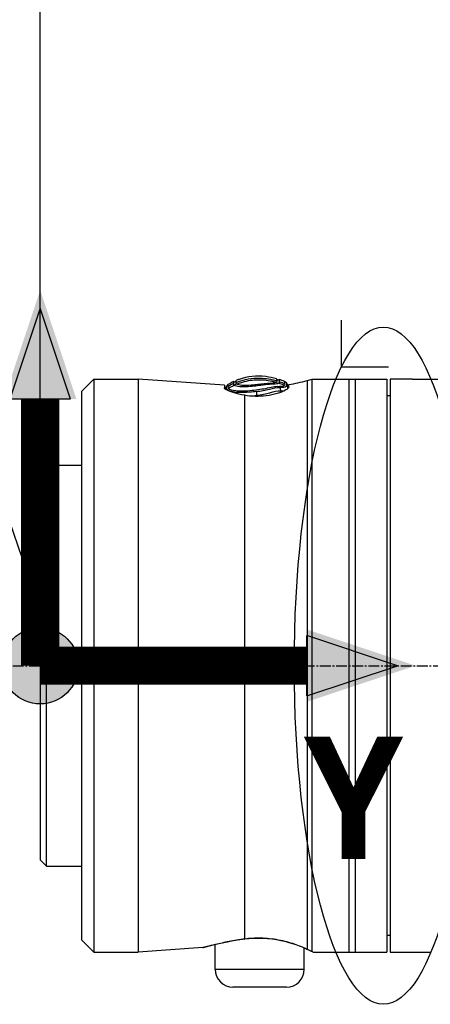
# Model space of a CAD drawing. Header units: millimetres. Extents: x 0 to 4378, y 0 to 2376.
# Tile 150 of 224: x 1457 to 1522, y 1703 to 1858. Entities that reach past the tile are written whole.
import ezdxf

# ---------------------------------------------------------------- set-up
doc = ezdxf.new("R2010")
doc.units = ezdxf.units.MM
doc.header["$LTSCALE"] = 0.2
doc.linetypes.add('CENTER2', pattern=[1.125, 0.75, -0.125, 0.125, -0.125])
for name, color, linetype in [('02_Center Line', 1, 'CENTER2'), ('07_Special Line2', 76, 'Continuous'), ('12_Before Rev.Num.', 5, 'Continuous'), ('13_After Rev.Num.', 6, 'Continuous')]:
    doc.layers.add(name, color=color, linetype=linetype)
doc.layers.add('14_Mark', color=7, linetype='Continuous', true_color=0xe03c31)
doc.styles.add('Rainbow-5.0 Style', font='malgunsl.ttf')
doc.dimstyles.new('Rainbow-5.0 Style', dxfattribs={"dimtxt": 4, "dimasz": 2.5, "dimexe": 1, "dimexo": 1, "dimgap": 1, "dimtad": 1, "dimdsep": 46, "dimtxsty": 'Rainbow-5.0 Style', "dimcen": 0, "dimclrd": 251, "dimclre": 251, "dimclrt": 7, "dimazin": 3, "dimtp": 0.1, "dimtm": 0.1, "dimtfac": 0.61, "dimtmove": 0, "dimatfit": 3, "dimfxl": 1, "dimlwd": -1, "dimlwe": -1, "dimarcsym": 1})

# ---------------------------------------------------------------- blocks, each defined once
blk = doc.blocks.new('*D134')
at = {"color": 251, "linetype": 'ByBlock', "transparency": 16777216}
for p, q in [((1460.26, 1791.18), (1460.26, 1872.74)), ((1575.56, 1808.65), (1575.56, 1872.74)), ((1565.56, 1868.74), (1470.26, 1868.74))]:
    blk.add_line(p, q, dxfattribs=at)
at = {"color": 251, "transparency": 16777216}
for points in [[(1470.26, 1870.4), (1470.26, 1867.07), (1460.26, 1868.74)], [(1565.56, 1870.4), (1565.56, 1867.07), (1575.56, 1868.74)]]:
    blk.add_solid(points, dxfattribs=at)
at = {"layer": 'Defpoints', "color": 0, "transparency": 16777216}
for p in [(1460.26, 1868.74), (1575.56, 1804.65), (1460.26, 1787.18)]:
    blk.add_point(p, dxfattribs=at)
at = {"color": 7, "transparency": 16777216, "insert": (1517.91, 1881.06), "char_height": 16, "attachment_point": 5, "style": 'Rainbow-5.0 Style'}
blk.add_mtext('115.3', dxfattribs=at)
blk = doc.blocks.new('Blk$A37R2-3W24R')
for p, q in [((-265.05, 1140.06), (-263.11, 1142)), ((-263.11, 1142), (-263.11, 1052)), ((-263.11, 1142), (-256.13, 1142)), ((-256.13, 1142), (-256.13, 1052)), ((-242.6, 1141.05), (-256.13, 1142)), ((-229.6, 1141.78), (-228.79, 1142)), ((-229.6, 1141.78), (-229.6, 1052.47)), ((-228.79, 1052.1), (-228.79, 1142)), ((-228.79, 1142), (-217.05, 1142)), ((-223.05, 1142), (-223.05, 1052)), ((-222.05, 1142), (-222.05, 1052)), ((-217.05, 1142), (-217.05, 1052)), ((-216.55, 1142), (-216.55, 1052)), ((-213.55, 1142), (-216.55, 1142)), ((-213.05, 1142), (-202.13, 1142)), ((-265.05, 1140.06), (-265.05, 1053.94)), ((-242.6, 1141.05), (-242.6, 1140.62)), ((-232.63, 1140.81), (-232.63, 1140.56)), ((-232.5, 1140.73), (-232.5, 1141.16)), ((-239.46, 1139.48), (-239.46, 1054.07)), ((-216.55, 1139.39), (-217.05, 1139.4)), ((-271.55, 1127.5), (-270.55, 1128.5)), ((-270.55, 1065.5), (-270.55, 1128.5)), ((-270.55, 1128.5), (-265.05, 1128.5)), ((-271.55, 1127.5), (-271.55, 1066.5)), ((-271.55, 1066.5), (-270.55, 1065.5)), ((-270.55, 1065.5), (-265.05, 1065.5)), ((-265.05, 1053.94), (-263.11, 1052)), ((-216.55, 1054.61), (-217.05, 1054.6)), ((-263.11, 1052), (-256.13, 1052)), ((-245.98, 1052.71), (-256.13, 1052)), ((-244.05, 1053.21), (-244.05, 1053.21)), ((-244.05, 1049.3), (-244.05, 1053.19)), ((-230.05, 1052.67), (-230.05, 1052.67)), ((-230.05, 1049.3), (-230.05, 1052.65)), ((-228.6, 1052), (-217.05, 1052)), ((-216.55, 1052), (-213.55, 1052)), ((-213.05, 1052), (-210.24, 1052)), ((-244.05, 1049.3), (-230.05, 1049.3)), ((-232.85, 1046.5), (-241.25, 1046.5))]:
    blk.add_line(p, q)
for centre, radius, start, end in [((-241.06, 1141.96), 0.355, 255.413, 331.286), ((-237.36, 1170.76), 30, 279.3302, 285), ((-241.25, 1049.3), 2.8, 180, 270), ((-232.85, 1049.3), 2.8, 270, 0)]:
    blk.add_arc(centre, radius, start, end)
for centre, major_axis, ratio, start_param, end_param in [((-239.26, 1142.25), (4.86, -0.68), 0.118536, 6.11033, 6.189694), ((-234.13, 1141.76), (0.123, 0.421), 0.70504, 2.378722, 3.696013), ((-234.08, 1142.3), (0.199, 0.356), 0.831402, 2.663698, 3.987093), ((-239.81, 1130.57), (-4.56, -11.08), 0.720783, 3.806084, 3.905991), ((-239.7, 1130.08), (4.32, 11.32), 0.717713, 0.634987, 0.736919), ((-241.06, 1141.49), (-0.228, 0.283), 0.976663, 2.222442, 3.54912), ((-242.68, 1100.16), (1.52, 41.46), 0.006101, 6.130261, 6.161035), ((-239.53, 1055.05), (0.129, -0.992), 0.272992, 6.072165, 6.283186), ((-239.53, 1055.05), (0.129, -0.992), 0.272992, 0.000001, 0.000029), ((-229.34, 1053.43), (-0.408, -0.913), 0.834776, 6.093501, 6.09388), ((-229.34, 1053.43), (-0.408, -0.913), 0.834776, 0.000045, 0.186999)]:
    blk.add_ellipse(centre, major_axis=major_axis, ratio=ratio, start_param=start_param, end_param=end_param)
for points in [[(-241.15, 1141.62), (-241.45, 1141.48), (-241.75, 1141.32), (-242.05, 1141.15)], [(-240.74, 1141.49), (-240.74, 1141.69), (-240.75, 1141.79), (-240.75, 1141.79)], [(-233.97, 1141.63), (-233.67, 1141.54), (-233.37, 1141.43), (-233.08, 1141.31)], [(-232.86, 1141.42), (-232.94, 1141.49), (-233.01, 1141.55), (-233.09, 1141.62)], [(-242.26, 1140.92), (-242.37, 1140.8), (-242.45, 1140.6), (-242.47, 1140.44)], [(-242.05, 1141.15), (-242.12, 1141.07), (-242.19, 1140.99), (-242.26, 1140.92)], [(-242.04, 1140.84), (-242.04, 1140.78), (-242.04, 1140.72), (-242.03, 1140.65)], [(-242.03, 1140.65), (-242.02, 1140.62), (-242, 1140.58), (-241.96, 1140.54)], [(-237.52, 1139.48), (-237.52, 1139.66), (-237.53, 1139.92), (-237.53, 1140.07)], [(-233.16, 1141.03), (-233.46, 1141.15), (-233.77, 1141.26), (-234.08, 1141.36)], [(-233.91, 1140.69), (-233.96, 1140.75), (-234.02, 1140.82), (-234.07, 1140.88)], [(-233.91, 1140.68), (-233.84, 1140.56), (-233.77, 1140.35), (-233.77, 1140.19)], [(-233.77, 1140.19), (-233.53, 1140.18), (-233.32, 1140.18), (-233.15, 1140.2)], [(-232.63, 1140.92), (-232.63, 1141.1), (-232.72, 1141.3), (-232.86, 1141.42)], [(-232.63, 1140.92), (-232.63, 1140.92), (-232.63, 1140.92), (-232.63, 1140.92)], [(-228.78, 1052.07), (-228.99, 1052.17), (-229.32, 1052.33), (-229.75, 1052.52)], [(-229.6, 1052.47), (-229.27, 1052.32), (-229, 1052.2), (-228.79, 1052.1)], [(-228.6, 1052), (-228.6, 1052), (-228.6, 1052), (-228.62, 1052.01)]]:
    blk.add_open_spline(points, degree=3)
for points, knots in [([(-241.14, 1141.31), (-241.14, 1141.36), (-241.14, 1141.41), (-241.14, 1141.49), (-241.14, 1141.52), (-241.15, 1141.59), (-241.15, 1141.62), (-241.15, 1141.62)], [-0.5003967, -0.5003967, -0.5003967, -0.5003967, -0.3749442, -0.3749442, -0.2498089, -0.2498089, 0, 0, 0, 0]), ([(-234.39, 1142.06), (-234.97, 1142.22), (-235.54, 1142.34), (-236.1, 1142.4), (-237.56, 1142.58), (-238.95, 1142.44), (-240.29, 1141.97), (-240.44, 1141.92), (-240.6, 1141.86), (-240.75, 1141.79)], [0.073579, 0.073579, 0.073579, 0.073579, 1.773456, 1.773456, 1.773456, 6.187837, 6.187837, 6.187837, 6.697304, 6.697304, 6.697304, 6.697304]), ([(-240.74, 1141.49), (-240.26, 1141.69), (-239.76, 1141.84), (-239.27, 1141.96), (-238.7, 1142.08), (-238.12, 1142.16), (-237.53, 1142.17), (-236.71, 1142.2), (-235.88, 1142.11), (-235.02, 1141.92), (-234.81, 1141.87), (-234.59, 1141.82), (-234.38, 1141.75)], [1.942734, 1.942734, 1.942734, 1.942734, 3.510907, 3.510907, 3.510907, 5.294969, 5.294969, 5.294969, 7.771433, 7.771433, 7.771433, 8.384461, 8.384461, 8.384461, 8.384461]), ([(-240.74, 1141.32), (-240.74, 1141.35), (-240.74, 1141.38), (-240.74, 1141.44), (-240.74, 1141.46), (-240.74, 1141.49)], [0, 0, 0, 0, 0.0569111, 0.0569111, 0.1273668, 0.1273668, 0.1273668, 0.1273668]), ([(-234.49, 1141.48), (-234.69, 1141.54), (-234.89, 1141.59), (-235.1, 1141.63), (-235.92, 1141.81), (-236.75, 1141.9), (-237.58, 1141.87), (-237.6, 1141.87), (-237.61, 1141.87), (-237.62, 1141.87), (-238.47, 1141.83), (-239.31, 1141.68), (-240.11, 1141.4), (-240.29, 1141.35), (-240.46, 1141.28), (-240.63, 1141.21)], [-8.25646, -8.25646, -8.25646, -8.25646, -7.624618, -7.624618, -7.624618, -5.1247, -5.1247, -5.1247, -5.082989, -5.082989, -5.082989, -2.541442, -2.541442, -2.541442, -1.992945, -1.992945, -1.992945, -1.992945]), ([(-234.49, 1141.48), (-234.66, 1141.39), (-235.09, 1141.35), (-235.62, 1141.33), (-235.92, 1141.32), (-236.25, 1141.28), (-236.6, 1141.24), (-236.69, 1141.23), (-236.79, 1141.22), (-236.88, 1141.21)], [7.141582, 7.141582, 7.141582, 7.141582, 9.362054, 9.362054, 9.362054, 10.573628, 10.573628, 10.573628, 10.889931, 10.889931, 10.889931, 10.889931]), ([(-234.38, 1141.75), (-234.38, 1141.75), (-234.38, 1141.75), (-234.38, 1141.68), (-234.36, 1141.6), (-234.43, 1141.52)], [5.066455, 5.066455, 5.066455, 5.066455, 5.128657, 5.128657, 6.83821, 6.83821, 6.83821, 6.83821]), ([(-234.39, 1142.06), (-234.39, 1142.06), (-234.39, 1142.05), (-234.39, 1142.02), (-234.39, 1142), (-234.39, 1141.97), (-234.38, 1141.92), (-234.38, 1141.88), (-234.38, 1141.82), (-234.38, 1141.75)], [0, 0, 0, 0, 1.709554, 1.709554, 1.709554, 3.419104, 3.419104, 3.419104, 5.066451, 5.066451, 5.066451, 5.066451]), ([(-233.97, 1141.63), (-233.97, 1141.62), (-233.97, 1141.61), (-233.97, 1141.6), (-233.97, 1141.59), (-233.97, 1141.59), (-233.97, 1141.59), (-233.97, 1141.58), (-233.97, 1141.56), (-233.98, 1141.55), (-233.98, 1141.53), (-233.98, 1141.52), (-233.98, 1141.5), (-233.98, 1141.49), (-233.99, 1141.47), (-233.99, 1141.45), (-234, 1141.44), (-234.01, 1141.42), (-234.02, 1141.41), (-234.04, 1141.39), (-234.06, 1141.38), (-234.08, 1141.36)], [4.856578, 4.856578, 4.856578, 4.856578, 5.128657, 5.128657, 5.128657, 5.185049, 5.185049, 5.185049, 5.513346, 5.513346, 5.513346, 5.841966, 5.841966, 5.841966, 6.171736, 6.171736, 6.171736, 6.503514, 6.503514, 6.503514, 6.83821, 6.83821, 6.83821, 6.83821]), ([(-233.99, 1141.94), (-233.98, 1141.94), (-233.99, 1141.91), (-233.98, 1141.84), (-233.98, 1141.81), (-233.98, 1141.73), (-233.97, 1141.68), (-233.97, 1141.63)], [-0.4980541, -0.4980541, -0.4980541, -0.4980541, -0.2482966, -0.2482966, -0.1249533, -0.1249533, -0.0001115, -0.0001115, -0.0001115, -0.0001115]), ([(-233.09, 1141.62), (-233.19, 1141.66), (-233.29, 1141.7), (-233.39, 1141.73), (-233.53, 1141.78), (-233.66, 1141.83), (-233.8, 1141.88), (-233.86, 1141.9), (-233.92, 1141.92), (-233.99, 1141.94)], [-1.0896743, -1.0896743, -1.0896743, -1.0896743, -0.7634499, -0.7634499, -0.7634499, -0.3184296, -0.3184296, -0.3184296, -0.1133023, -0.1133023, -0.1133023, -0.1133023]), ([(-233.08, 1141.31), (-233.09, 1141.42), (-233.09, 1141.49), (-233.09, 1141.59), (-233.09, 1141.62), (-233.09, 1141.62)], [35.720723, 35.720723, 35.720723, 35.720723, 38.259702, 38.259702, 40.798705, 40.798705, 40.798705, 40.798705]), ([(-213.05, 1142), (-213.05, 1142), (-213.06, 1142), (-213.11, 1142), (-213.15, 1142), (-213.24, 1142), (-213.3, 1142), (-213.42, 1142), (-213.49, 1142), (-213.55, 1142)], [0.075338, 0.075338, 0.075338, 0.075338, 0.09417251, 0.09417251, 0.11300701, 0.11300701, 0.13184151, 0.13184151, 0.15067601, 0.15067601, 0.15067601, 0.15067601]), ([(-239.46, 1139.48), (-240.07, 1139.58), (-240.63, 1139.72), (-241.53, 1139.98), (-241.92, 1140.13), (-242.46, 1140.4), (-242.59, 1140.52), (-242.6, 1140.62), (-242.6, 1140.62), (-242.6, 1140.62)], [0.1977937, 0.1977937, 0.1977937, 0.1977937, 0.387441, 0.387441, 0.5821596, 0.5821596, 0.7768781, 0.7768781, 0.7818888, 0.7818888, 0.7818888, 0.7818888]), ([(-237.53, 1140.07), (-237.53, 1140.07), (-237.54, 1140.07), (-237.54, 1140.07), (-237.89, 1140.02), (-238.24, 1139.98), (-238.58, 1139.95), (-239.34, 1139.89), (-240.05, 1139.88), (-240.63, 1139.93), (-240.63, 1139.93), (-240.64, 1139.93), (-240.64, 1139.93), (-241.49, 1140.01), (-242.07, 1140.17), (-242.19, 1140.35), (-242.19, 1140.35), (-242.19, 1140.35), (-242.19, 1140.35), (-242.24, 1140.44), (-242.26, 1140.52), (-242.26, 1140.59), (-242.25, 1140.66), (-242.24, 1140.73), (-242.25, 1140.77), (-242.26, 1140.82), (-242.26, 1140.86), (-242.26, 1140.88), (-242.26, 1140.91), (-242.26, 1140.92), (-242.26, 1140.92)], [-13.766731, -13.766731, -13.766731, -13.766731, -13.746995, -13.746995, -13.746995, -12.677572, -12.677572, -12.677572, -10.325221, -10.325221, -10.325221, -10.30933, -10.30933, -10.30933, -6.88347, -6.88347, -6.88347, -6.871665, -6.871665, -6.871665, -5.161042, -5.161042, -5.161042, -3.441356, -3.441356, -3.441356, -1.714274, -1.714274, -1.714274, 0, 0, 0, 0]), ([(-242.05, 1141.15), (-242.05, 1141.15), (-242.05, 1141.14), (-242.05, 1141.11), (-242.05, 1141.09), (-242.05, 1141.05), (-242.04, 1141.01), (-242.04, 1140.96), (-242.04, 1140.9), (-242.04, 1140.84)], [13.589461, 13.589461, 13.589461, 13.589461, 15.291102, 15.291102, 15.291102, 16.992719, 16.992719, 16.992719, 18.712231, 18.712231, 18.712231, 18.712231]), ([(-241.96, 1140.54), (-241.82, 1140.41), (-241.4, 1140.29), (-240.21, 1140.14), (-239.44, 1140.13), (-238.19, 1140.26), (-237.76, 1140.33), (-236.91, 1140.44), (-236.5, 1140.49), (-235.71, 1140.64), (-235.34, 1140.75), (-234.65, 1140.87), (-234.34, 1140.89), (-234.07, 1140.88)], [20.788081, 20.788081, 20.788081, 20.788081, 23.444982, 23.444982, 26.101901, 26.101901, 27.43036, 27.43036, 28.758819, 28.758819, 30.087278, 30.087278, 31.415738, 31.415738, 31.415738, 31.415738]), ([(-241.04, 1141.03), (-241.07, 1141.05), (-241.09, 1141.06), (-241.1, 1141.08), (-241.12, 1141.1), (-241.13, 1141.11), (-241.13, 1141.13), (-241.14, 1141.13), (-241.14, 1141.13), (-241.14, 1141.14)], [16.2046565, 16.2046565, 16.2046565, 16.2046565, 16.5350251, 16.5350251, 16.5350251, 16.8635253, 16.8635253, 16.8635253, 16.9347143, 16.9347143, 16.9347143, 16.9347143]), ([(-234.08, 1141.36), (-234.26, 1141.24), (-234.83, 1141.23), (-235.52, 1141.18), (-235.92, 1141.15), (-236.39, 1141.1), (-236.88, 1141.03), (-237.23, 1140.99), (-237.58, 1140.94), (-237.94, 1140.9), (-238.79, 1140.79), (-239.6, 1140.74), (-240.19, 1140.81), (-240.61, 1140.86), (-240.9, 1140.94), (-241.04, 1141.03)], [6.83821, 6.83821, 6.83821, 6.83821, 9.362067, 9.362067, 9.362067, 10.842339, 10.842339, 10.842339, 11.887217, 11.887217, 11.887217, 14.411544, 14.411544, 14.411544, 16.204654, 16.204654, 16.204654, 16.204654]), ([(-240.63, 1141.21), (-240.66, 1141.23), (-240.68, 1141.24), (-240.7, 1141.26), (-240.72, 1141.27), (-240.73, 1141.29), (-240.73, 1141.3), (-240.73, 1141.31), (-240.74, 1141.31), (-240.74, 1141.32)], [16.1226828, 16.1226828, 16.1226828, 16.1226828, 16.4885012, 16.4885012, 16.4885012, 16.8511653, 16.8511653, 16.8511653, 16.9347143, 16.9347143, 16.9347143, 16.9347143]), ([(-238.37, 1141.05), (-238.93, 1141), (-239.45, 1140.99), (-240.22, 1141.07), (-240.49, 1141.14), (-240.63, 1141.21)], [12.517617, 12.517617, 12.517617, 12.517617, 14.410588, 14.410588, 16.122673, 16.122673, 16.122673, 16.122673]), ([(-232.5, 1140.73), (-232.5, 1140.67), (-232.54, 1140.61), (-232.72, 1140.45), (-232.88, 1140.34), (-233.4, 1140.08), (-233.82, 1139.9), (-234.82, 1139.6), (-235.39, 1139.48), (-236.57, 1139.33), (-237.15, 1139.29), (-238.33, 1139.32), (-238.91, 1139.38), (-239.46, 1139.48)], [-1.008807, -1.008807, -1.008807, -1.008807, -0.894314, -0.894314, -0.757357, -0.757357, -0.553933, -0.553933, -0.356896, -0.356896, -0.180196, -0.180196, -0.002003, -0.002003, -0.002003, -0.002003]), ([(-236.88, 1141.21), (-237.18, 1141.18), (-237.49, 1141.14), (-237.99, 1141.08), (-238.18, 1141.06), (-238.37, 1141.05)], [10.889931, 10.889931, 10.889931, 10.889931, 11.886462, 11.886462, 12.517617, 12.517617, 12.517617, 12.517617]), ([(-237.53, 1140.07), (-237.18, 1140.11), (-236.84, 1140.16), (-236.51, 1140.22), (-236.18, 1140.27), (-235.85, 1140.34), (-235.54, 1140.42), (-235.54, 1140.42), (-235.53, 1140.43), (-235.53, 1140.43), (-234.91, 1140.59), (-234.35, 1140.71), (-233.91, 1140.68)], [-41.323422, -41.323422, -41.323422, -41.323422, -40.272392, -40.272392, -40.272392, -39.2015, -39.2015, -39.2015, -39.181422, -39.181422, -39.181422, -37.039421, -37.039421, -37.039421, -37.039421]), ([(-237.52, 1139.48), (-236.81, 1139.57), (-236.1, 1139.7), (-235.46, 1139.87), (-234.82, 1140.04), (-234.24, 1140.21), (-233.77, 1140.19)], [-96.425052, -96.425052, -96.425052, -96.425052, -94.283051, -94.283051, -94.283051, -92.14105, -92.14105, -92.14105, -92.14105]), ([(-234.07, 1140.88), (-234.04, 1140.88), (-234.01, 1140.88), (-233.94, 1140.88), (-233.9, 1140.88), (-233.82, 1140.89), (-233.77, 1140.89), (-233.68, 1140.9), (-233.64, 1140.9), (-233.57, 1140.91), (-233.53, 1140.92), (-233.36, 1140.95), (-233.22, 1140.98), (-233.16, 1141.03)], [0, 0, 0, 0, 0.0146911, 0.0146911, 0.0270405, 0.0270405, 0.0580232, 0.0580232, 0.077436, 0.077436, 0.1037284, 0.1037284, 0.1923821, 0.1923821, 0.1923821, 0.1923821]), ([(-232.86, 1141.42), (-232.86, 1141.42), (-232.86, 1141.4), (-232.86, 1141.36), (-232.86, 1141.31), (-232.86, 1141.24), (-232.86, 1141.15), (-232.86, 1141.15), (-232.86, 1141.15), (-232.86, 1141.15), (-232.86, 1141.06), (-232.8, 1140.94), (-232.93, 1140.83), (-232.93, 1140.83), (-232.93, 1140.83), (-232.93, 1140.83), (-233, 1140.78), (-233.12, 1140.75), (-233.28, 1140.72), (-233.45, 1140.69), (-233.65, 1140.68), (-233.91, 1140.68)], [27.547428, 27.547428, 27.547428, 27.547428, 29.915632, 29.915632, 29.915632, 32.28311, 32.28311, 32.28311, 32.293424, 32.293424, 32.293424, 34.650769, 34.650769, 34.650769, 34.666423, 34.666423, 34.666423, 35.852922, 35.852922, 35.852922, 37.038768, 37.038768, 37.038768, 37.038768]), ([(-233.16, 1141.03), (-233.15, 1141.04), (-233.15, 1141.04), (-233.14, 1141.05), (-233.1, 1141.09), (-233.08, 1141.13), (-233.08, 1141.17), (-233.07, 1141.22), (-233.08, 1141.27), (-233.08, 1141.31)], [33.655801, 33.655801, 33.655801, 33.655801, 33.760716, 33.760716, 33.760716, 34.688162, 34.688162, 34.688162, 35.7207, 35.7207, 35.7207, 35.7207]), ([(-232.62, 1140.54), (-232.63, 1140.57), (-232.64, 1140.61), (-232.63, 1140.74), (-232.63, 1140.89), (-232.63, 1140.92), (-232.63, 1140.92)], [-88.15419, -88.15419, -88.15419, -88.15419, -87.395054, -87.395054, -85.022055, -82.649057, -82.649057, -82.649057, -82.649057]), ([(-238.68, 1139.37), (-238.65, 1139.37), (-238.27, 1139.39), (-237.88, 1139.43), (-237.52, 1139.48)], [-97.578245, -97.578245, -97.578245, -97.578245, -97.495612, -96.425052, -96.425052, -96.425052, -96.425052]), ([(-245.98, 1052.71), (-245.98, 1052.71), (-245.34, 1052.9), (-243.02, 1053.46), (-241.36, 1053.82), (-239.46, 1054.07)], [0.5004744, 0.5004744, 0.5004744, 0.5004744, 0.75, 0.75, 1, 1, 1, 1]), ([(-239.4, 1054.06), (-240.27, 1053.94), (-241.1, 1053.8), (-242.64, 1053.51), (-243.34, 1053.36), (-244.51, 1053.08), (-244.98, 1052.96), (-245.45, 1052.84), (-245.57, 1052.8), (-245.69, 1052.77), (-245.72, 1052.76), (-245.75, 1052.75), (-245.76, 1052.75), (-245.77, 1052.75), (-245.77, 1052.75), (-245.77, 1052.75), (-245.77, 1052.75), (-245.77, 1052.75)], [0, 0, 0, 0, 0.274315, 0.274315, 0.562905, 0.562905, 0.858069, 0.858069, 1.009002, 1.009002, 1.084664, 1.084664, 1.121817, 1.121817, 1.139947, 1.139947, 1.144153, 1.144153, 1.144153, 1.144153]), ([(-239.46, 1054.07), (-237.58, 1054.32), (-235.51, 1054.22), (-233.75, 1053.85), (-231.99, 1053.48), (-230.55, 1052.9), (-229.6, 1052.47)], [0, 0, 0, 0, 0.5, 0.5, 0.5, 1, 1, 1, 1]), ([(-229.75, 1052.52), (-230.23, 1052.73), (-230.86, 1052.99), (-232.33, 1053.49), (-233.19, 1053.73), (-235, 1054.07), (-235.96, 1054.17), (-237.75, 1054.2), (-238.6, 1054.16), (-239.4, 1054.06)], [0, 0, 0, 0, 0.299558, 0.299558, 0.604678, 0.604678, 0.889502, 0.889502, 1.141224, 1.141224, 1.141224, 1.141224]), ([(-244.05, 1053.19), (-244.59, 1053.06), (-245.01, 1052.95), (-245.46, 1052.83), (-245.58, 1052.8), (-245.7, 1052.77), (-245.73, 1052.76), (-245.75, 1052.75), (-245.76, 1052.75), (-245.77, 1052.75), (-245.77, 1052.75), (-245.77, 1052.75), (-245.77, 1052.75), (-245.77, 1052.75), (-245.77, 1052.75), (-245.77, 1052.75), (-245.77, 1052.75), (-245.78, 1052.75), (-245.78, 1052.75), (-245.78, 1052.74), (-245.78, 1052.74), (-245.78, 1052.74), (-245.79, 1052.74), (-245.8, 1052.74), (-245.81, 1052.74), (-245.87, 1052.72), (-245.91, 1052.72), (-245.97, 1052.71), (-245.97, 1052.71), (-245.98, 1052.71)], [0.5846416, 0.5846416, 0.5846416, 0.5846416, 0.8613113, 0.8613113, 1.0105651, 1.0105651, 1.0853397, 1.0853397, 1.122054, 1.122054, 1.1399903, 1.1399903, 1.1487767, 1.1487767, 1.1532307, 1.1532307, 1.1549493, 1.1549493, 1.1558139, 1.1558139, 1.1562454, 1.1562454, 1.1571231, 1.1571231, 1.1606312, 1.1606312, 1.174389, 1.174389, 1.1766412, 1.1766412, 1.1766412, 1.1766412]), ([(-228.79, 1052.1), (-228.79, 1052.05), (-228.67, 1052.02), (-228.63, 1052.01), (-228.61, 1052), (-228.6, 1052), (-228.6, 1052)], [0.0001826, 0.0001826, 0.0001826, 0.0001826, 0.3374037, 0.3374037, 0.3374037, 0.5000025, 0.5000025, 0.5000025, 0.5000025]), ([(-213.55, 1052), (-213.49, 1052), (-213.42, 1052), (-213.3, 1052), (-213.24, 1052), (-213.15, 1052), (-213.11, 1052), (-213.06, 1052), (-213.05, 1052), (-213.05, 1052)], [-0.15067601, -0.15067601, -0.15067601, -0.15067601, -0.13184151, -0.13184151, -0.11300701, -0.11300701, -0.09417251, -0.09417251, -0.075338, -0.075338, -0.075338, -0.075338])]:
    blk.add_open_spline(points, degree=3, knots=knots)
at = {"layer": '02_Center Line', "ltscale": 11.288275}
blk.add_line((-283.46, 1097), (-80.97, 1097), dxfattribs=at)
blk = doc.blocks.new('A$C19ebd0c3_1234')
for q in [(46.93, -0.78), (54.3, 6.59)]:
    blk.add_line((46.93, 6.59), q)
blk.add_ellipse((0, 0), major_axis=(53.19, 0), ratio=0.263273)
blk = doc.blocks.new('A$C46360d6a')
at = {"layer": '07_Special Line2'}
blk.add_hatch(color=256, dxfattribs=at).paths.add_polyline_path([(49.16, 0), (34.9, 4.75), (34.9, -4.75)])
at = {"layer": '12_Before Rev.Num.'}
blk.add_hatch(color=256, dxfattribs=at).paths.add_polyline_path([(0, 49.16), (-4.75, 34.9), (4.75, 34.9)])
at = {"layer": '14_Mark'}
h = blk.add_hatch(color=256, dxfattribs=at)
h.dxf.hatch_style = 1
h.paths.add_polyline_path([(5, 0, 1), (-5, 0, 1)])
at = {"layer": '07_Special Line2'}
for p, q in [((34.9, -3.96), (34.9, 3.96)), ((46.78, 0), (34.9, 3.96)), ((34.9, -3.96), (46.78, 0))]:
    blk.add_line(p, q, dxfattribs=at)
at = {"layer": '07_Special Line2', "const_width": 5}
blk.add_lwpolyline([(34.9, 0), (0, 0)], dxfattribs=at)
at = {"layer": '12_Before Rev.Num.'}
for p, q in [((0, 46.78), (-3.96, 34.9)), ((3.96, 34.9), (0, 46.78)), ((3.96, 34.9), (-3.96, 34.9))]:
    blk.add_line(p, q, dxfattribs=at)
at = {"layer": '12_Before Rev.Num.', "const_width": 5}
blk.add_lwpolyline([(0, 34.9), (0, 0)], dxfattribs=at)
at = {"layer": '14_Mark'}
blk.add_circle((0, 0), 5, dxfattribs=at)
at = {"layer": '07_Special Line2', "insert": (34.53, -17.31), "char_height": 16, "attachment_point": 4, "style": 'Rainbow-5.0 Style'}
blk.add_mtext('{\\fMalgun Gothic Semilight|b1|i0|c129|p50;Y}', dxfattribs=at)
at = {"layer": '12_Before Rev.Num.', "insert": (-20.59, 35.73), "char_height": 16, "attachment_point": 4, "style": 'Rainbow-5.0 Style'}
blk.add_mtext('{\\fMalgun Gothic Semilight|b1|i0|c129|p50;Z}', dxfattribs=at)
at = {"layer": '14_Mark', "insert": (-17.84, -15.46), "char_height": 16, "attachment_point": 4, "style": 'Rainbow-5.0 Style'}
blk.add_mtext('{\\fMalgun Gothic Semilight|b1|i0|c129|p50;T}', dxfattribs=at)

msp = doc.modelspace()

# ---------------------------------------------------------------- block references
at = {"xscale": 1.2, "yscale": 1.2, "zscale": 1.2}
msp.add_blockref('A$C46360d6a', (1460.256, 1756.684), dxfattribs=at)
msp.add_blockref('Blk$A37R2-3W24R', (1731.806, 659.684))
at = {"layer": '13_After Rev.Num.', "rotation": 90}
msp.add_blockref('A$C19ebd0c3_1234', (1514.187, 1756.684), dxfattribs=at)

# ---------------------------------------------------------------- dimensions: what is measured, and where the dimension line sits
dim = msp.add_linear_dim(base=(1460.256, 1868.737), p1=(1575.556, 1804.652), p2=(1460.256, 1787.184), dimstyle='Rainbow-5.0 Style', override={"dimscale": 4, "dimtol": 0, "dimlim": 0, "dimtp": 0.1, "dimtm": 0.1, "dimtfac": 0.61, "dimtdec": 2, "dimtolj": 0, "dimtzin": 8})
dim.commit()
dim.dimension.update_dxf_attribs({"geometry": '*D134', "text_midpoint": (1517.906, 1881.058)})

# ---------------------------------------------------------------- leaders
at = {"annotation_type": 0, "has_hookline": 1, "hookline_direction": 1, "text_width": 175.75}
msp.add_leader([(1463.256, 1756.684), (1420.775, 1879.886), (1408.275, 1879.886)], dimstyle='Rainbow-5.0 Style', override={"dimscale": 5, "dimgap": 1, "dimtad": 1}, dxfattribs=at)

doc.saveas('drawing.dxf')
